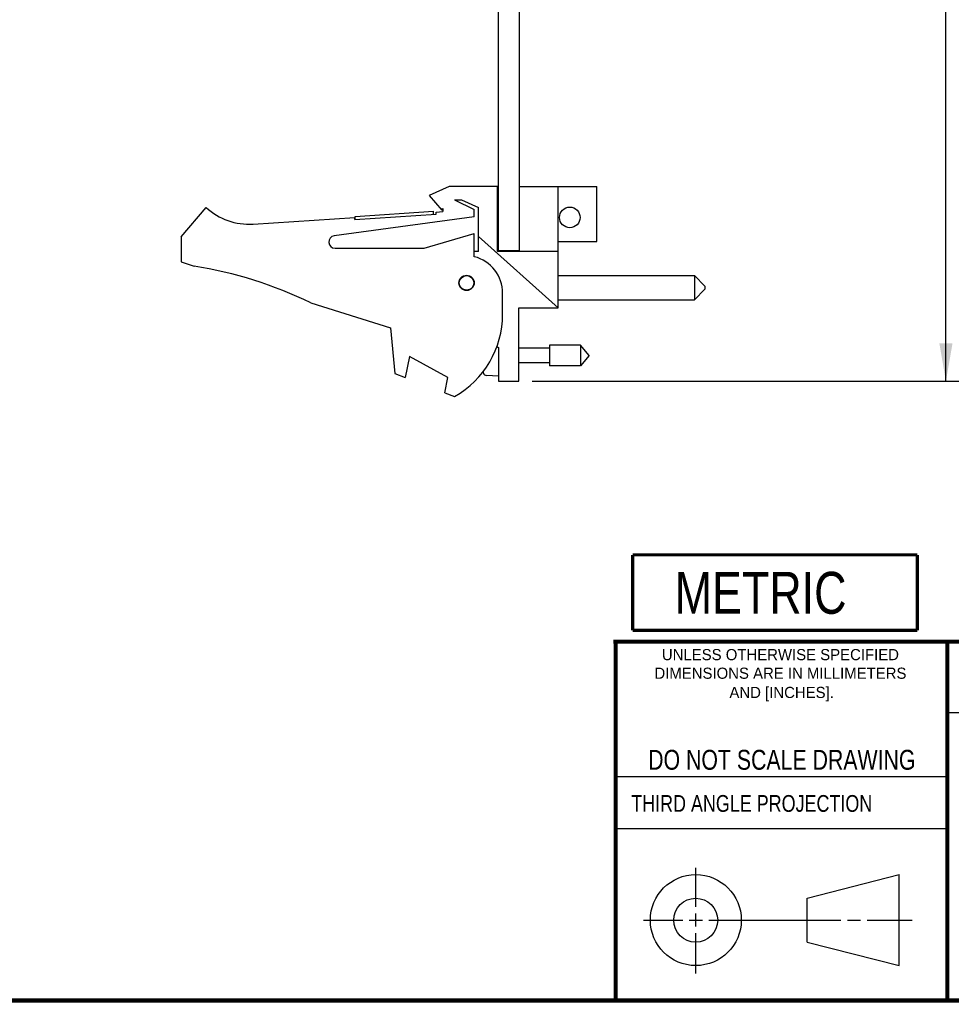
# Model space of a CAD drawing. Header units: inches. Extents: x 0.2 to 16.8, y 0.2 to 10.8.
# Tile 2 of 10: x 8.6 to 13.1, y 0.2 to 4.9. Entities that reach past the tile are written whole.
import ezdxf

# ---------------------------------------------------------------- set-up
doc = ezdxf.new("R2010")
doc.units = ezdxf.units.IN
doc.header["$LTSCALE"] = 0.935
doc.header["$MEASUREMENT"] = 0
doc.layers.get('0').update_dxf_attribs({"linetype": 'CONTINUOUS'})
doc.layers.add('DIMENSIONS', color=7, linetype='CONTINUOUS')
doc.styles.get("Standard").update_dxf_attribs({"font": 'txt', "width": 0.8})
doc.styles.add('TEXTSTYLE_2', font='txt')
doc.dimstyles.new('DIMSTYLE_1', dxfattribs={"dimtxt": 0.125, "dimasz": 0.18, "dimexe": 0.125, "dimexo": 0.0625, "dimgap": 0.0625, "dimtad": 0, "dimtih": 1, "dimtoh": 1, "dimdec": 1, "dimzin": 0, "dimdsep": 46, "dimtxsty": 'STANDARD', "dimblk": '_FILLED', "dimblk1": '_FILLED', "dimblk2": '_FILLED', "dimcen": 0.09, "dimadec": 1, "dimazin": 0, "dimtp": 0.51, "dimtm": 0.51, "dimtfac": 1, "dimtdec": 1, "dimtofl": 0, "dimtmove": 0, "dimatfit": 3, "dimldrblk": '_FILLED', "dimfxl": 1, "dimtolj": 1, "dimtzin": 0, "dimarcsym": 0})

# ---------------------------------------------------------------- blocks, each defined once
blk = doc.blocks.new('METRIC_BL1', base_point=(12.2428, 2.2045))
at = {"color": 7, "linetype": 'CONTINUOUS', "const_width": 0.0155}
for points in [[(11.5628, 2.3845), (12.9228, 2.3845)], [(11.5628, 2.3845), (11.5628, 2.0245)], [(12.9228, 2.3845), (12.9228, 2.0245)], [(11.5628, 2.0245), (12.9228, 2.0245)]]:
    blk.add_lwpolyline(points, dxfattribs=at)
at = {"color": 2, "linetype": 'CONTINUOUS', "width": 0.8}
blk.add_text('METRIC', height=0.2, dxfattribs=at).set_placement((11.7641, 2.1034))
blk = doc.blocks.new('_FILLED')
at = {"color": 0, "linetype": 'BYBLOCK'}
blk.add_solid([(0, 0), (-1, 0.174), (-1, -0.174)], dxfattribs=at)
blk = doc.blocks.new('*D0')
at = {"layer": 'DIMENSIONS', "color": 2, "linetype": 'CONTINUOUS'}
for p, q in [((11.0848, 8.2781), (13.1839, 8.2781)), ((13.0589, 8.2781), (13.0589, 5.8706)), ((13.0589, 3.2132), (13.0589, 5.6206)), ((11.0828, 3.2132), (13.1839, 3.2132))]:
    blk.add_line(p, q, dxfattribs=at)
at = {"layer": 'DIMENSIONS', "color": 2, "linetype": 'CONTINUOUS', "xscale": 0.18, "yscale": 0.18, "zscale": 0.18}
for p, rotation in [((13.0589, 8.2781), 90), ((13.0589, 3.2132), 270)]:
    blk.add_blockref('_FILLED', p, dxfattribs=dict(at, rotation=rotation))
at = {"layer": 'DIMENSIONS', "color": 2, "linetype": 'CONTINUOUS', "insert": (13.0589, 5.8081), "char_height": 0.125, "width": 1.225, "attachment_point": 2, "line_spacing_factor": 0.9}
blk.add_mtext('128.6{\\ftxt.shx;\\W1.000000;\\H0.125000; }[5.07]', dxfattribs=at)

msp = doc.modelspace()

# ---------------------------------------------------------------- linework, layer by layer
at = {"color": 7, "linetype": 'CONTINUOUS'}
for p, q in [((10.9223, 3.8351), (10.9223, 8.2781)), ((11.0223, 3.8322), (11.0223, 8.2781)), ((10.6873, 4.1422), (10.5923, 4.0992)), ((10.9173, 4.1422), (10.6873, 4.1422)), ((10.9173, 3.8322), (10.9173, 4.1422)), ((11.0223, 4.1422), (11.3923, 4.1422)), ((11.2083, 3.5632), (11.2083, 4.1422)), ((11.3923, 3.8792), (11.3923, 4.1422)), ((10.5923, 4.0992), (10.6523, 4.0292)), ((9.4073, 3.9022), (9.5273, 4.0422)), ((10.7133, 4.0792), (10.7455, 4.0792)), ((10.7133, 4.0792), (10.8073, 4.0322)), ((10.7455, 4.0792), (10.8273, 4.0422)), ((10.8273, 3.8322), (10.8273, 4.0422)), ((9.7509, 3.9628), (10.2362, 3.9946)), ((10.8073, 3.9972), (10.1383, 3.9069)), ((10.2368, 3.9846), (10.2362, 3.9946)), ((10.2368, 3.9846), (10.626, 4.0101)), ((10.2379, 3.9997), (10.6121, 4.0242)), ((10.2388, 3.9847), (10.2379, 3.9997)), ((10.613, 4.0092), (10.6121, 4.0242)), ((10.6254, 4.0201), (10.6573, 4.0222)), ((10.626, 4.0101), (10.6254, 4.0201)), ((10.6523, 4.0292), (10.6573, 4.0367)), ((10.6573, 4.0367), (10.6573, 4.0222)), ((10.8073, 3.9972), (10.8073, 4.0322)), ((9.4073, 3.9022), (9.4073, 3.7822)), ((10.5673, 3.8472), (10.8073, 3.9172)), ((10.8073, 3.8072), (10.8073, 3.9172)), ((11.2083, 3.5632), (10.8273, 3.9038)), ((11.2083, 3.8792), (11.3923, 3.8792)), ((10.1423, 3.8472), (10.5673, 3.8472)), ((10.8273, 3.8322), (10.8073, 3.8322)), ((11.2083, 3.8322), (10.9173, 3.8322)), ((11.0223, 3.8351), (10.9223, 3.8351)), ((9.4073, 3.7822), (9.4693, 3.7626)), ((11.2083, 3.717), (11.8583, 3.717)), ((11.9083, 3.667), (11.8583, 3.717)), ((11.8583, 3.717), (11.8583, 3.602)), ((11.9083, 3.667), (11.9083, 3.652)), ((10.9423, 3.5321), (10.9423, 3.6329)), ((11.9083, 3.652), (11.8583, 3.602)), ((10.0273, 3.5869), (10.4073, 3.4672)), ((11.2083, 3.602), (11.8583, 3.602)), ((11.0203, 3.5632), (11.2083, 3.5632)), ((11.0203, 3.2132), (11.0203, 3.5632)), ((10.4073, 3.4672), (10.4273, 3.2502)), ((11.3141, 3.3844), (11.166, 3.3844)), ((11.166, 3.3844), (11.166, 3.2859)), ((11.3554, 3.3352), (11.3141, 3.3844)), ((11.3141, 3.3844), (11.3141, 3.2859)), ((10.9154, 3.3789), (10.9223, 3.3732)), ((10.9223, 3.3732), (10.9223, 3.2132)), ((11.166, 3.3702), (11.0203, 3.3702)), ((10.4973, 3.3309), (10.4773, 3.2309)), ((10.6813, 3.2309), (10.4973, 3.3309)), ((11.166, 3.3001), (11.0203, 3.3001)), ((11.3554, 3.3352), (11.3141, 3.2859)), ((10.4273, 3.2502), (10.4773, 3.2309)), ((11.3141, 3.2859), (11.166, 3.2859)), ((10.6667, 3.1581), (10.6813, 3.2309)), ((10.9223, 3.2371), (10.8651, 3.2404)), ((10.9223, 3.2132), (11.0203, 3.2132)), ((10.6667, 3.1581), (10.7133, 3.1402)), ((12.3963, 0.7462), (12.8358, 0.859)), ((12.8358, 0.4248), (12.8358, 0.859)), ((12.3963, 0.5362), (12.3963, 0.7462)), ((12.3963, 0.5362), (12.8358, 0.4248))]:
    msp.add_line(p, q, dxfattribs=at)
at = {"color": 2, "linetype": 'CONTINUOUS'}
for p, q in [((13.0653, 1.6329), (16.75, 1.6329)), ((11.482, 1.3265), (13.0653, 1.3265)), ((13.0653, 1.0776), (11.482, 1.0776)), ((11.8648, 0.7044), (11.8648, 0.8912)), ((11.8648, 0.6106), (11.8648, 0.6731)), ((11.6146, 0.6419), (11.8023, 0.6419)), ((11.8335, 0.6419), (11.896, 0.6419)), ((11.9273, 0.6419), (12.5575, 0.6419)), ((12.5888, 0.6419), (12.6513, 0.6419)), ((12.6825, 0.6419), (12.8983, 0.6419)), ((11.8648, 0.3866), (11.8648, 0.5794))]:
    msp.add_line(p, q, dxfattribs=at)
at = {"color": 7, "linetype": 'CONTINUOUS', "const_width": 0.02}
for points in [[(11.4718, 1.9702), (16.75, 1.9707)], [(11.482, 0.25), (11.482, 1.9707)], [(13.0653, 1.9707), (13.0653, 0.2586)], [(0.25, 0.2586), (16.75, 0.2586)]]:
    msp.add_lwpolyline(points, dxfattribs=at)
at = {"color": 7, "linetype": 'CONTINUOUS'}
for centre, radius in [((11.2633, 3.9946), 0.0492), ((10.7703, 3.6822), 0.0365), ((10.7703, 3.6822), 0.035), ((11.8648, 0.6419), 0.2171), ((11.8642, 0.6412), 0.105)]:
    msp.add_circle(centre, radius, dxfattribs=at)
for centre, radius, start, end in [((9.7313, 4.2622), 0.3, 227.1666, 273.7467), ((10.1423, 3.8772), 0.03, 97.6845, 270), ((10.7623, 3.6329), 0.18, 0, 75.5225), ((9.146, 1.7626), 2.026, 64.2145, 80.8167), ((10.4923, 3.5321), 0.45, 299.4136, 360), ((11.1526, 3.3352), 0.313, 194.1811, 195.4149), ((10.8661, 3.2561), 0.0157, 195.4149, 266.6961)]:
    msp.add_arc(centre, radius, start, end, dxfattribs=at)

# ---------------------------------------------------------------- block references
at = {"color": 2, "linetype": 'CONTINUOUS'}
msp.add_blockref('METRIC_BL1', (12.2428, 2.2045), dxfattribs=at)

# ---------------------------------------------------------------- texts
at = {"color": 2, "linetype": 'CONTINUOUS', "char_height": 0.053254, "attachment_point": 2, "line_spacing_factor": 0.9, "style": 'TEXTSTYLE_2'}
for s, insert, width in [('UNLESS OTHERWISE SPECIFIED', (12.2688, 1.9352), 1.384604), ('DIMENSIONS ARE IN MILLIMETERS', (12.2688, 1.8465), 1.544366), ('AND [INCHES].', (12.2746, 1.7548), 0.692302)]:
    msp.add_mtext(s, dxfattribs=dict(at, insert=insert, width=width))
at = {"color": 7, "linetype": 'CONTINUOUS', "insert": (12.2754, 1.4542), "char_height": 0.095, "width": 1.52, "attachment_point": 2, "line_spacing_factor": 0.9}
msp.add_mtext('DO NOT SCALE DRAWING', dxfattribs=at)
at = {"color": 2, "linetype": 'CONTINUOUS', "insert": (11.5564, 1.2384), "char_height": 0.08, "width": 1.408, "attachment_point": 1, "line_spacing_factor": 0.9}
msp.add_mtext('THIRD ANGLE PROJECTION', dxfattribs=at)

# ---------------------------------------------------------------- dimensions: what is measured, and where the dimension line sits
at = {"layer": 'DIMENSIONS', "color": 2, "linetype": 'CONTINUOUS'}
dim = msp.add_linear_dim(base=(13.0589, 8.2781), p1=(11.0203, 3.2132), p2=(11.0223, 8.2781), angle=90, dimstyle='DIMSTYLE_1', dxfattribs=at)
dim.commit()
dim.dimension.update_dxf_attribs({"geometry": '*D0', "text_midpoint": (13.0589, 5.7456), "dimtype": 160})

doc.saveas('drawing.dxf')
